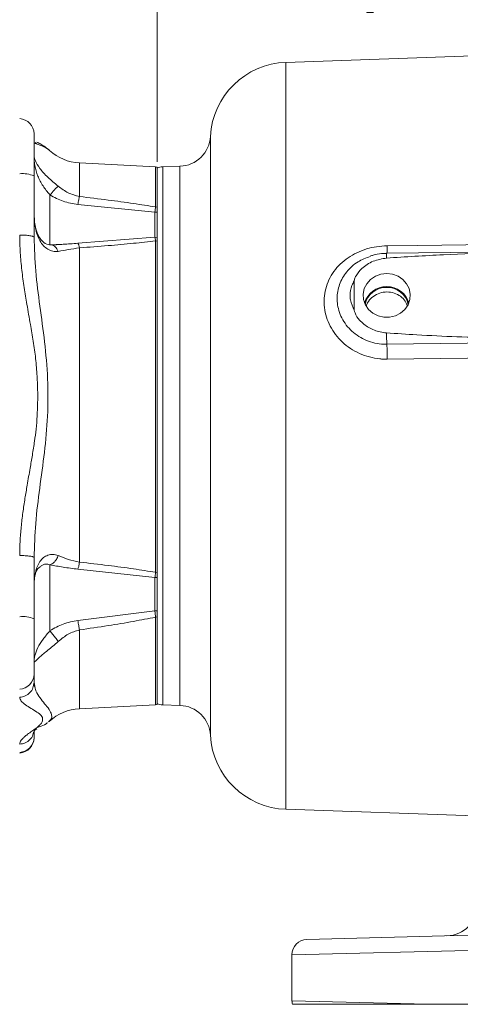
# Model space of a CAD drawing. Header units: inches. Extents: x 0.3 to 33.9, y 0.2 to 21.6.
# Tile 8 of 28: x 17.3 to 20.8, y 6 to 13.7. Entities that reach past the tile are written whole.
import ezdxf

# ---------------------------------------------------------------- set-up
doc = ezdxf.new("R2010")
doc.units = ezdxf.units.IN
doc.header["$MEASUREMENT"] = 0
doc.layers.add('SLD-0', color=7, linetype='Continuous', lineweight=15)
doc.styles.add('SLDTEXTSTYLE0', font='TXT', dxfattribs={"width": 0.75})
doc.dimstyles.new('SLDDIMSTYLE0', dxfattribs={"dimtxt": 0.25, "dimasz": 0.13, "dimexe": 0, "dimexo": 0.0625, "dimgap": 0.0625, "dimtad": 0, "dimtih": 1, "dimtoh": 1, "dimrnd": 1e-09, "dimzin": 12, "dimdsep": 46, "dimtxsty": 'SLDTEXTSTYLE0', "dimsah": 1, "dimcen": 0.09, "dimadec": 0, "dimazin": 3, "dimtfac": 1, "dimtofl": 0, "dimtmove": 0, "dimatfit": 3, "dimfxl": 1, "dimfrac": 2, "dimtolj": 1, "dimtzin": 12, "dimarcsym": 0})

# ---------------------------------------------------------------- blocks, each defined once
blk = doc.blocks.new('_D_6')
at = {"layer": 'SLD-0'}
for p, q in [((16.4125, 13.0587), (16.4125, 15.5199)), ((19.1126, 15.4317), (19.0618, 15.4317)), ((19.0618, 15.4317), (19.0618, 15.0349)), ((20.2555, 15.4317), (20.3063, 15.4317)), ((20.3063, 15.4317), (20.3063, 15.0349)), ((16.4125, 15.3949), (18.973, 15.3949)), ((22.9555, 15.3949), (20.3951, 15.3949)), ((19.0618, 15.0349), (19.1126, 15.0349)), ((20.3063, 15.0349), (20.2555, 15.0349))]:
    blk.add_line(p, q, dxfattribs=at)
for points in [[(16.4125, 15.3949), (16.5425, 15.3749), (16.5425, 15.4149)], [(22.9555, 15.3949), (22.8255, 15.4149), (22.8255, 15.3749)]]:
    blk.add_solid(points, dxfattribs=at)
at = {"layer": 'SLD-0', "char_height": 0.25, "attachment_point": 1, "style": 'SLDTEXTSTYLE0'}
for s, insert in [('6.54', (19.2592, 15.8048, -1.544)), ('166.19', (19.1761, 15.3571, -1.544))]:
    blk.add_mtext(s, dxfattribs=dict(at, insert=insert))
blk = doc.blocks.new('_D_8')
at = {"layer": 'SLD-0'}
for p, q in [((18.3875, 12.6207), (18.3875, 14.2865)), ((20.1001, 14.1983), (20.0493, 14.1983)), ((20.0493, 14.1983), (20.0493, 13.8014)), ((21.243, 14.1983), (21.2938, 14.1983)), ((21.2938, 14.1983), (21.2938, 13.8014)), ((18.3875, 14.1615), (19.9605, 14.1615)), ((22.9555, 14.1615), (21.3826, 14.1615)), ((20.0493, 13.8014), (20.1001, 13.8014)), ((21.2938, 13.8014), (21.243, 13.8014))]:
    blk.add_line(p, q, dxfattribs=at)
for points in [[(18.3875, 14.1615), (18.5175, 14.1415), (18.5175, 14.1815)], [(22.9555, 14.1615), (22.8255, 14.1815), (22.8255, 14.1415)]]:
    blk.add_solid(points, dxfattribs=at)
at = {"layer": 'SLD-0', "char_height": 0.25, "attachment_point": 1, "style": 'SLDTEXTSTYLE0'}
for s, insert in [('4.57', (20.2467, 14.5714, -1.544)), ('116.03', (20.1636, 14.1237, -1.544))]:
    blk.add_mtext(s, dxfattribs=dict(at, insert=insert))

msp = doc.modelspace()

# ---------------------------------------------------------------- linework, layer by layer
at = {"color": 7, "linetype": 'Continuous', "lineweight": 15}
for p, q in [((22.9555, 13.5316), (19.4069, 13.4077)), ((17.4263, 12.7721), (17.4181, 12.7693)), ((17.5343, 12.7117), (17.5319, 12.7136)), ((18.3757, 12.5796), (17.7727, 12.6112)), ((18.3875, 12.2618), (18.3875, 12.5778)), ((18.5685, 12.5854), (18.4314, 12.5806)), ((17.4125, 12.5088), (17.4125, 12.0242)), ((17.7601, 12.2834), (18.3694, 12.2224)), ((18.3757, 12.2634), (18.3875, 12.2618)), ((18.3875, 11.9947), (18.3875, 12.2618)), ((18.3694, 12.2223), (18.3694, 12.0233)), ((18.3694, 12.2223), (18.3875, 12.2214)), ((18.3694, 12.0232), (17.7601, 11.9759)), ((18.3694, 12.0233), (18.3875, 12.0215)), ((17.5917, 11.9644), (17.5506, 11.9625)), ((17.5991, 11.9654), (17.5865, 11.9648)), ((17.7727, 11.9393), (17.7727, 9.4516)), ((18.3757, 11.9944), (18.3757, 9.3712)), ((18.3875, 11.9931), (18.3757, 11.9944)), ((18.3875, 9.3721), (18.3875, 11.9931)), ((22.0039, 11.9193), (20.2067, 11.8966)), ((19.9487, 11.4458), (19.9487, 11.6793)), ((17.4125, 9.4876), (17.4125, 9.003)), ((17.5388, 8.9097), (17.5388, 9.431)), ((17.7601, 9.396), (18.3694, 9.3297)), ((18.3757, 9.3711), (18.3875, 9.3721)), ((18.3875, 9.0146), (18.3875, 9.3721)), ((18.3694, 9.3296), (18.3875, 9.3312)), ((18.3694, 9.3296), (18.3694, 9.0671)), ((18.3694, 9.0671), (17.7601, 8.9905)), ((18.3694, 9.0671), (18.3875, 9.0676)), ((18.3757, 9.0165), (18.3875, 9.0177)), ((18.3875, 8.3254), (18.3875, 9.0177)), ((17.4083, 8.4791), (17.4125, 8.5009)), ((17.4125, 8.5009), (17.4125, 8.5656)), ((17.4182, 8.4712), (17.4125, 8.5009)), ((17.4181, 8.4613), (17.4103, 8.4785)), ((17.7727, 8.292), (18.3757, 8.3236)), ((18.4314, 8.3226), (18.5685, 8.3178)), ((17.5263, 8.1879), (17.5316, 8.1932)), ((17.4125, 8.0645), (17.4125, 8.1105)), ((19.4069, 7.4955), (20.9041, 7.4432)), ((19.5724, 6.4647), (21.4032, 6.5126)), ((21.4032, 6.3926), (19.4555, 6.3447)), ((19.4555, 5.9785), (19.4555, 6.3447)), ((19.4555, 5.9785), (20.5321, 5.952)), ((21.4032, 5.952), (20.5321, 5.952))]:
    msp.add_line(p, q, dxfattribs=at)
at = {"color": 8, "linetype": 'Continuous', "lineweight": 15}
for p, q in [((19.4069, 13.4077), (19.4069, 10.4516)), ((18.8095, 12.8217), (18.8095, 8.0815)), ((17.7727, 12.6112), (17.7727, 12.3458)), ((18.3757, 12.5796), (18.3757, 12.2634)), ((18.4314, 12.5806), (18.4314, 10.4516)), ((18.5685, 10.4516), (18.5685, 12.5854)), ((17.5388, 11.9616), (17.5388, 12.3579)), ((18.4314, 10.4516), (18.4314, 8.3226)), ((18.5685, 8.3178), (18.5685, 10.4516)), ((19.4069, 10.4516), (19.4069, 7.4955)), ((18.3757, 9.0164), (18.3757, 8.3236)), ((17.7727, 8.9156), (17.7727, 8.292))]:
    msp.add_line(p, q, dxfattribs=at)
at = {"color": 7, "linetype": 'Continuous', "lineweight": 15, "flags": 128}
for points in [[(20.2097, 11.9558), (20.4496, 11.9589), (21.409, 11.9712), (22.9555, 11.9911)], [(20.2055, 11.7369), (20.1591, 11.7314), (20.1156, 11.7153), (20.0777, 11.6896), (20.0479, 11.6559), (20.028, 11.6164), (20.0192, 11.5735), (20.0221, 11.5299), (20.0366, 11.4883), (20.0617, 11.4514), (20.0958, 11.4215), (20.1368, 11.4005), (20.1821, 11.3896), (20.2289, 11.3896), (20.2743, 11.4005), (20.3153, 11.4215), (20.3494, 11.4514), (20.3745, 11.4883), (20.389, 11.5299), (20.3919, 11.5735), (20.3831, 11.6164), (20.3632, 11.6559), (20.3334, 11.6896), (20.2955, 11.7153), (20.252, 11.7314), (20.2055, 11.7369)], [(21.082, 11.1868), (20.8422, 11.1838), (20.2069, 11.1758)], [(21.0849, 11.0692), (20.8451, 11.0662), (20.2097, 11.0583)]]:
    msp.add_lwpolyline(points, dxfattribs=at)
at = {"color": 7, "linetype": 'Continuous', "lineweight": 15}
for centre, radius, start, end in [((19.4285, 12.7881), 0.62, 92, 176.88827), ((17.2925, 12.8424), 0.12, 360, 87), ((18.5598, 12.8353), 0.25, 272, 356.88827), ((17.7925, 12.9907), 0.38, 227.44568, 267), ((18.3725, 12.5197), 0.06, 75.52249, 87), ((18.4355, 12.4607), 0.12, 92, 113.57818), ((17.3256, 12.3116), 0.2154, 66.2086, 97.14843), ((20.2006, 11.4574), 0.1752, 88.39307, 165.64611), ((20.2006, 11.4583), 0.1681, 88.31103, 169.01059), ((20.2105, 11.4574), 0.1752, 14.35389, 91.60693), ((20.2105, 11.4583), 0.1681, 10.98941, 91.68897), ((22.703, 11.2918), 2.4988, 180.58459, 182.66137), ((17.4503, 11.0497), 2.7594, 0.17835, 2.6193), ((17.3256, 8.8059), 0.2154, 66.2086, 97.14843), ((17.2932, 8.5661), 0.1194, 272.70388, 359.73943), ((17.7925, 7.9125), 0.38, 93, 132.9446), ((18.3725, 8.3835), 0.06, 273, 284.47751), ((18.4355, 8.4425), 0.12, 246.42182, 268), ((18.5598, 8.0679), 0.25, 3.11173, 88), ((17.2932, 8.0651), 0.1194, 272.70388, 359.73943), ((17.2925, 8.0608), 0.12, 273, 0), ((19.4285, 8.1151), 0.62, 183.11173, 268), ((20.6755, 6.7436), 0.25, 271.5, 0), ((19.5755, 6.3447), 0.12, 91.5, 180), ((19.5755, 5.9785), 0.12, 180, 192.75741)]:
    msp.add_arc(centre, radius, start, end, dxfattribs=at)
at = {"color": 8, "linetype": 'Continuous', "lineweight": 15}
for centre, radius, start, end in [((19.8863, 11.9405), 0.3237, 352.15383, 2.71631), ((20.3717, 11.8673), 0.1676, 169.92772, 182.91147)]:
    msp.add_arc(centre, radius, start, end, dxfattribs=at)
at = {"color": 7, "linetype": 'Continuous', "lineweight": 15}
for points, knots in [([(17.4125, 12.8413), (17.4125, 12.8416), (17.4125, 12.8435), (17.4125, 12.833), (17.4125, 12.808), (17.4125, 12.7665), (17.4125, 12.7122), (17.4125, 12.6484), (17.4125, 12.5798), (17.4125, 12.532), (17.4125, 12.5088)], [0, 0, 0, 0, 0.030522, 0.166038, 0.307188, 0.451333, 0.595478, 0.736627, 0.872143, 1, 1, 1, 1]), ([(17.5296, 12.7154), (17.5204, 12.723), (17.4984, 12.7412), (17.4623, 12.764), (17.4449, 12.7715), (17.4358, 12.7754)], [0, 0, 0, 0, 0.249011, 0.603338, 1, 1, 1, 1]), ([(17.5388, 12.3579), (17.5387, 12.358), (17.538, 12.3589), (17.5191, 12.3814), (17.4798, 12.4309), (17.4383, 12.5108), (17.4154, 12.5959), (17.4135, 12.644), (17.4125, 12.6695)], [0, 0, 0, 0, 0.001071, 0.00884, 0.221406, 0.454856, 0.711388, 1, 1, 1, 1]), ([(17.4125, 12.6695), (17.4142, 12.6573), (17.4174, 12.6335), (17.4478, 12.5805), (17.4863, 12.5343), (17.5218, 12.4983), (17.5624, 12.4621), (17.5903, 12.4392), (17.6045, 12.4276)], [0, 0, 0, 0, 0.264292, 0.514646, 0.639427, 0.755184, 0.875411, 1, 1, 1, 1]), ([(17.6045, 12.4276), (17.5999, 12.4241), (17.5907, 12.4172), (17.5683, 12.3945), (17.55, 12.3717), (17.5388, 12.3579)], [0, 0, 0, 0, 0.280676, 0.561225, 1, 1, 1, 1]), ([(17.6045, 12.4276), (17.6299, 12.408), (17.6798, 12.3697), (17.7421, 12.3537), (17.7727, 12.3458)], [0, 0, 0, 0, 0.509707, 1, 1, 1, 1]), ([(17.5388, 12.3579), (17.573, 12.3396), (17.6423, 12.3025), (17.7204, 12.2898), (17.7601, 12.2834)], [0, 0, 0, 0, 0.492474, 1, 1, 1, 1]), ([(17.7727, 12.3458), (17.8484, 12.3366), (17.9914, 12.3192), (18.1926, 12.2921), (18.3174, 12.2725), (18.3757, 12.2634)], [0, 0, 0, 0, 0.375028, 0.708296, 1, 1, 1, 1]), ([(18.3694, 12.2224), (18.3705, 12.2304), (18.3726, 12.2465), (18.3746, 12.2577), (18.3757, 12.2634)], [0, 0, 0, 0, 0.498106, 1, 1, 1, 1]), ([(18.3875, 12.2213), (18.3875, 12.2232), (18.3875, 12.2261), (18.3875, 12.2297), (18.3875, 12.2333), (18.3875, 12.2375), (18.3875, 12.2422), (18.3875, 12.2466), (18.3875, 12.2507), (18.3875, 12.254), (18.3875, 12.2565), (18.3875, 12.2589), (18.3875, 12.2606), (18.3875, 12.2618)], [0, 0, 0, 0, 0.116189, 0.1744, 0.232388, 0.350011, 0.456674, 0.563337, 0.671107, 0.780339, 0.835052, 0.88958, 1, 1, 1, 1]), ([(17.5506, 11.9625), (17.534, 11.9643), (17.4999, 11.9681), (17.4512, 12.0192), (17.418, 12.1037), (17.4144, 12.1761), (17.4125, 12.2143)], [0, 0, 0, 0, 0.221601, 0.455045, 0.712647, 1, 1, 1, 1]), ([(17.6045, 11.9118), (17.5903, 11.9111), (17.5624, 11.9097), (17.5217, 11.9263), (17.4862, 11.9552), (17.4477, 12.0088), (17.4174, 12.0974), (17.4142, 12.1746), (17.4125, 12.2143)], [0, 0, 0, 0, 0.124655, 0.244915, 0.360851, 0.485732, 0.736129, 1, 1, 1, 1]), ([(17.2988, 9.5043), (17.2995, 9.5419), (17.3008, 9.6172), (17.3102, 9.7303), (17.3236, 9.8436), (17.3401, 9.9541), (17.3598, 10.0713), (17.3798, 10.1851), (17.3998, 10.3014), (17.4165, 10.4043), (17.4296, 10.5076), (17.4378, 10.6086), (17.442, 10.7134), (17.4418, 10.8183), (17.437, 10.9352), (17.4261, 11.0626), (17.4074, 11.1994), (17.3824, 11.3419), (17.3573, 11.4832), (17.3336, 11.626), (17.3152, 11.7624), (17.3017, 11.9012), (17.2998, 11.9943), (17.2988, 12.0408)], [0, 0, 0, 0, 0.044121, 0.088391, 0.133264, 0.178143, 0.219565, 0.272967, 0.313821, 0.358278, 0.395356, 0.436113, 0.477345, 0.518447, 0.559227, 0.614603, 0.668261, 0.721146, 0.784062, 0.836547, 0.890812, 0.945373, 1, 1, 1, 1]), ([(17.4125, 12.0242), (17.4157, 11.9349), (17.4221, 11.7529), (17.4587, 11.4772), (17.4984, 11.1938), (17.5244, 10.9032), (17.5239, 10.6102), (17.4961, 10.3211), (17.4575, 10.0391), (17.4217, 9.7619), (17.4156, 9.5779), (17.4125, 9.4876)], [0, 0, 0, 0, 0.107097, 0.2183143, 0.3311305, 0.4464058, 0.5626967, 0.6745834, 0.7857598, 0.8949638, 1, 1, 1, 1]), ([(18.3757, 11.9944), (18.3746, 12.0008), (18.3726, 12.0134), (18.3705, 12.02), (18.3694, 12.0232)], [0, 0, 0, 0, 0.501901, 1, 1, 1, 1]), ([(18.3875, 11.9931), (18.3875, 11.9946), (18.3875, 11.9968), (18.3875, 11.9997), (18.3875, 12.0024), (18.3875, 12.0056), (18.3875, 12.009), (18.3875, 12.012), (18.3875, 12.0148), (18.3875, 12.0169), (18.3875, 12.0184), (18.3875, 12.0199), (18.3875, 12.0208), (18.3875, 12.0214)], [0, 0, 0, 0, 0.116144, 0.174332, 0.232299, 0.349876, 0.456561, 0.563246, 0.671039, 0.780294, 0.835018, 0.889558, 1, 1, 1, 1]), ([(17.5388, 11.9625), (17.5459, 11.9624), (17.56, 11.9622), (17.5844, 11.9476), (17.5969, 11.9254), (17.6045, 11.9118)], [0, 0, 0, 0, 0.280676, 0.561225, 1, 1, 1, 1]), ([(17.7727, 11.9393), (17.742, 11.9348), (17.6797, 11.9256), (17.6298, 11.9165), (17.6045, 11.9118)], [0, 0, 0, 0, 0.492138, 1, 1, 1, 1]), ([(18.3757, 11.9944), (18.3174, 11.9879), (18.1925, 11.9739), (17.9913, 11.9559), (17.8483, 11.945), (17.7727, 11.9393)], [0, 0, 0, 0, 0.291847, 0.625114, 1, 1, 1, 1]), ([(20.2097, 11.0583), (20.1999, 11.0583), (20.1802, 11.0584), (20.133, 11.0619), (20.0681, 11.0737), (19.9897, 11.1016), (19.9166, 11.1419), (19.8527, 11.1925), (19.7984, 11.2526), (19.7562, 11.319), (19.7264, 11.3912), (19.7103, 11.4657), (19.7083, 11.542), (19.7204, 11.6164), (19.7467, 11.6881), (19.7858, 11.7537), (19.8372, 11.8125), (19.8983, 11.8622), (19.9684, 11.9026), (20.0446, 11.932), (20.126, 11.9513), (20.1816, 11.9543), (20.2097, 11.9558)], [0, 0, 0, 0, 0.0191636, 0.0383909, 0.0921782, 0.1474506, 0.2008183, 0.2556938, 0.3079923, 0.3618137, 0.4133907, 0.4665477, 0.5182761, 0.5716492, 0.6239142, 0.6778033, 0.7303654, 0.7844485, 0.8373932, 0.8917939, 0.9451748, 1, 1, 1, 1]), ([(20.2043, 11.8587), (20.1681, 11.8525), (20.0961, 11.8401), (20.013, 11.7856), (19.9694, 11.7315), (19.9517, 11.697), (19.9494, 11.6834), (19.9487, 11.6793)], [0, 0, 0, 0, 0.322606, 0.642639, 0.869131, 0.960935, 1, 1, 1, 1]), ([(20.2067, 11.8954), (20.1925, 11.8952), (20.1563, 11.8947), (20.1114, 11.8869), (20.0825, 11.8762), (20.0744, 11.8732)], [0, 0, 0, 0, 0.314302, 0.806213, 1, 1, 1, 1]), ([(22.3053, 11.923), (22.2253, 11.922), (21.9854, 11.9192), (21.5854, 11.9126), (21.1152, 11.9011), (20.6546, 11.8868), (20.3544, 11.8681), (20.2043, 11.8587)], [0, 0, 0, 0, 0.114153, 0.342459, 0.570778, 0.785343, 1, 1, 1, 1]), ([(19.9487, 11.6793), (19.9422, 11.6669), (19.9229, 11.6302), (19.914, 11.5774), (19.9186, 11.5099), (19.9361, 11.4725), (19.9487, 11.4458)], [0, 0, 0, 0, 0.169371, 0.500138, 0.642092, 1, 1, 1, 1]), ([(20.368, 11.4838), (20.3612, 11.4989), (20.3468, 11.5305), (20.3046, 11.566), (20.2515, 11.5881), (20.1928, 11.5924), (20.1354, 11.5789), (20.087, 11.5486), (20.0548, 11.5133), (20.0471, 11.4873), (20.0445, 11.4787)], [0, 0, 0, 0, 0.123653, 0.258367, 0.393563, 0.528756, 0.66359, 0.798199, 0.932889, 1, 1, 1, 1]), ([(19.9487, 11.4458), (19.9505, 11.4385), (19.9573, 11.4098), (19.9945, 11.3594), (20.0616, 11.3048), (20.1388, 11.2744), (20.1877, 11.2684), (20.2043, 11.2663)], [0, 0, 0, 0, 0.070467, 0.277117, 0.56329, 0.852377, 1, 1, 1, 1]), ([(20.2043, 11.2663), (20.2841, 11.2609), (20.5758, 11.2409), (20.8682, 11.232), (21.0805, 11.2255)], [0, 0, 0, 0, 0.273569, 1, 1, 1, 1]), ([(17.4125, 9.2592), (17.4142, 9.2968), (17.4174, 9.37), (17.4478, 9.4466), (17.4863, 9.4888), (17.5218, 9.5084), (17.5624, 9.5153), (17.5903, 9.5073), (17.6045, 9.5032)], [0, 0, 0, 0, 0.26429, 0.514644, 0.639426, 0.755183, 0.87541, 1, 1, 1, 1]), ([(17.6045, 9.5032), (17.5999, 9.493), (17.5907, 9.4727), (17.5683, 9.4441), (17.55, 9.4359), (17.5388, 9.431)], [0, 0, 0, 0, 0.280676, 0.561225, 1, 1, 1, 1]), ([(17.5388, 9.431), (17.573, 9.4243), (17.6423, 9.4107), (17.7204, 9.4009), (17.7601, 9.396)], [0, 0, 0, 0, 0.492475, 1, 1, 1, 1]), ([(17.6045, 9.5032), (17.6299, 9.4929), (17.6798, 9.4725), (17.7421, 9.4585), (17.7727, 9.4516)], [0, 0, 0, 0, 0.509707, 1, 1, 1, 1]), ([(17.7727, 9.4516), (17.8484, 9.443), (17.9914, 9.4268), (18.1926, 9.4005), (18.3174, 9.3805), (18.3757, 9.3712)], [0, 0, 0, 0, 0.375028, 0.708296, 1, 1, 1, 1]), ([(17.4659, 9.4176), (17.4577, 9.4125), (17.4332, 9.3973), (17.4161, 9.3427), (17.4138, 9.2881), (17.4125, 9.2592)], [0, 0, 0, 0, 0.1916748, 0.5720554, 1, 1, 1, 1]), ([(18.3694, 9.3297), (18.3705, 9.3353), (18.3726, 9.3467), (18.3746, 9.363), (18.3757, 9.3711)], [0, 0, 0, 0, 0.498106, 1, 1, 1, 1]), ([(18.3875, 9.3312), (18.3875, 9.3325), (18.3875, 9.3343), (18.3875, 9.3369), (18.3875, 9.3397), (18.3875, 9.3431), (18.3875, 9.3475), (18.3875, 9.3519), (18.3875, 9.3566), (18.3875, 9.3607), (18.3875, 9.3641), (18.3875, 9.3676), (18.3875, 9.3703), (18.3875, 9.3721)], [0, 0, 0, 0, 0.116202, 0.174419, 0.232413, 0.350048, 0.456705, 0.563363, 0.671126, 0.780351, 0.83506, 0.889585, 1, 1, 1, 1]), ([(18.3757, 9.0165), (18.3746, 9.0241), (18.3726, 9.0393), (18.3705, 9.0578), (18.3694, 9.0671)], [0, 0, 0, 0, 0.501901, 1, 1, 1, 1]), ([(18.3875, 9.0177), (18.3875, 9.0194), (18.3875, 9.0219), (18.3875, 9.0254), (18.3875, 9.029), (18.3875, 9.0334), (18.3875, 9.0389), (18.3875, 9.0443), (18.3875, 9.0499), (18.3875, 9.0547), (18.3875, 9.0586), (18.3875, 9.0626), (18.3875, 9.0656), (18.3875, 9.0676)], [0, 0, 0, 0, 0.1161567, 0.1743518, 0.2323238, 0.3499136, 0.4565927, 0.563272, 0.6710579, 0.7803057, 0.8350263, 0.8895628, 1, 1, 1, 1]), ([(17.4125, 8.5656), (17.4125, 8.5701), (17.4125, 8.5794), (17.4125, 8.6108), (17.4125, 8.6558), (17.4125, 8.7143), (17.4125, 8.7827), (17.4125, 8.8564), (17.4125, 8.9309), (17.4125, 8.9795), (17.4125, 9.003)], [0, 0, 0, 0, 0.116516, 0.240011, 0.368641, 0.5, 0.631359, 0.759989, 0.883484, 1, 1, 1, 1]), ([(17.7601, 8.9905), (17.7203, 8.983), (17.6422, 8.9682), (17.5728, 8.9289), (17.5388, 8.9097)], [0, 0, 0, 0, 0.509364, 1, 1, 1, 1]), ([(18.3757, 9.0164), (18.3174, 9.0051), (18.1925, 8.9809), (17.9913, 8.9477), (17.8483, 8.9267), (17.7727, 8.9156)], [0, 0, 0, 0, 0.291847, 0.625114, 1, 1, 1, 1]), ([(17.4125, 8.659), (17.4135, 8.6752), (17.4154, 8.706), (17.4383, 8.7714), (17.4806, 8.8394), (17.5198, 8.8867), (17.5388, 8.9097)], [0, 0, 0, 0, 0.288376, 0.545661, 0.779727, 1, 1, 1, 1]), ([(17.5388, 8.9097), (17.5459, 8.9004), (17.56, 8.8819), (17.5844, 8.8499), (17.5969, 8.8333), (17.6045, 8.8232)], [0, 0, 0, 0, 0.280676, 0.561225, 1, 1, 1, 1]), ([(17.6045, 8.8232), (17.6298, 8.8446), (17.6797, 8.8868), (17.742, 8.9061), (17.7727, 8.9156)], [0, 0, 0, 0, 0.507862, 1, 1, 1, 1]), ([(17.6045, 8.8232), (17.5903, 8.8109), (17.5624, 8.7868), (17.5217, 8.7541), (17.4862, 8.7251), (17.4477, 8.6924), (17.4174, 8.6629), (17.4142, 8.6603), (17.4125, 8.659)], [0, 0, 0, 0, 0.124655, 0.244915, 0.360851, 0.485732, 0.736129, 1, 1, 1, 1]), ([(17.2988, 8.0105), (17.2995, 8.0157), (17.3008, 8.0261), (17.3106, 8.0423), (17.3224, 8.0557), (17.3339, 8.0666), (17.3434, 8.0748), (17.3552, 8.0842), (17.367, 8.0931), (17.3767, 8.1001), (17.3822, 8.1041), (17.3851, 8.1061), (17.3866, 8.1072), (17.3874, 8.1077), (17.3878, 8.108), (17.388, 8.1081), (17.3881, 8.1082), (17.3881, 8.1082), (17.3881, 8.1082), (17.3882, 8.1082), (17.3882, 8.1083), (17.3882, 8.1083), (17.3882, 8.1083), (17.3882, 8.1083), (17.3882, 8.1083), (17.3979, 8.1151), (17.4169, 8.1284), (17.4446, 8.1483), (17.4645, 8.1678), (17.4772, 8.1872), (17.4829, 8.2104), (17.4745, 8.2369), (17.4363, 8.2658), (17.3878, 8.294), (17.3425, 8.3224), (17.3067, 8.3515), (17.3015, 8.372), (17.2988, 8.3822)], [0, 0, 0, 0, 0.041065, 0.082543, 0.125027, 0.144654, 0.165532, 0.187666, 0.215922, 0.23235, 0.24114, 0.245679, 0.247984, 0.249146, 0.249729, 0.250021, 0.250167, 0.25024, 0.250277, 0.250295, 0.250304, 0.250309, 0.250311, 0.250312, 0.250313, 0.250313, 0.302007, 0.350548, 0.400984, 0.451124, 0.500452, 0.584043, 0.666292, 0.750032, 0.834677, 0.917424, 1, 1, 1, 1]), ([(17.4103, 8.1068), (17.4114, 8.112), (17.413, 8.1196), (17.4287, 8.1284), (17.4338, 8.1312)], [0, 0, 0, 0, 0.680599, 1, 1, 1, 1]), ([(17.4374, 8.1421), (17.4472, 8.146), (17.4694, 8.1551), (17.5072, 8.1687), (17.5178, 8.1794), (17.5182, 8.1798)], [0, 0, 0, 0, 0.429529, 0.981598, 1, 1, 1, 1]), ([(20.5321, 5.952), (20.4622, 5.952), (20.3274, 5.952), (20.1463, 5.952), (19.9852, 5.952), (19.8425, 5.952), (19.7205, 5.952), (19.6199, 5.952), (19.534, 5.952), (19.4715, 5.952), (19.4628, 5.952), (19.4585, 5.952)], [0, 0, 0, 0, 0.110367, 0.212962, 0.315885, 0.418482, 0.52113, 0.624104, 0.726755, 0.863377, 1, 1, 1, 1])]:
    msp.add_open_spline(points, degree=3, knots=knots, dxfattribs=at)
at = {"color": 8, "linetype": 'Continuous', "lineweight": 15}
for points, knots in [([(17.4208, 12.7687), (17.4218, 12.768), (17.4262, 12.7648), (17.4546, 12.7553), (17.4927, 12.7378), (17.5256, 12.7228), (17.5337, 12.7113), (17.5348, 12.7097)], [0, 0, 0, 0, 0.08214, 0.36777, 0.663154, 0.953665, 1, 1, 1, 1]), ([(17.7601, 11.9759), (17.72, 11.9727), (17.6636, 11.9683), (17.6136, 11.9661), (17.5991, 11.9654)], [0, 0, 0, 0, 0.711277, 1, 1, 1, 1]), ([(20.2069, 11.1758), (20.2042, 11.1758), (20.1785, 11.1756), (20.129, 11.1802), (20.0617, 11.1983), (19.9984, 11.2278), (19.9424, 11.2668), (19.8942, 11.3149), (19.8566, 11.3688), (19.8298, 11.4278), (19.8156, 11.4847), (19.8099, 11.5601), (19.8262, 11.6523), (19.8846, 11.7531), (19.9692, 11.8321), (20.0415, 11.859), (20.0749, 11.8713)], [0, 0, 0, 0, 0.00745, 0.071058, 0.1367, 0.199883, 0.265068, 0.327714, 0.392369, 0.45268, 0.514885, 0.563196, 0.675604, 0.78669, 0.901545, 1, 1, 1, 1]), ([(17.5388, 9.431), (17.5387, 9.431), (17.538, 9.4313), (17.5191, 9.4369), (17.4891, 9.4388), (17.4716, 9.4229), (17.4659, 9.4176)], [0, 0, 0, 0, 0.0033553, 0.0272834, 0.6800191, 1, 1, 1, 1]), ([(17.2988, 8.3822), (17.3139, 8.3846), (17.3442, 8.3895), (17.3811, 8.4174), (17.4042, 8.4491), (17.4073, 8.4715), (17.4083, 8.4791)], [0, 0, 0, 0, 0.285312, 0.570623, 0.855935, 1, 1, 1, 1]), ([(17.5316, 8.1932), (17.5383, 8.1986), (17.5572, 8.214), (17.5538, 8.2503), (17.5258, 8.2968), (17.4865, 8.3417), (17.4499, 8.3917), (17.4236, 8.4348), (17.4195, 8.4627), (17.4182, 8.4712)], [0, 0, 0, 0, 0.109907, 0.31451, 0.471774, 0.628265, 0.780118, 0.933212, 1, 1, 1, 1]), ([(17.2988, 8.0105), (17.3139, 8.013), (17.3442, 8.0179), (17.3811, 8.0458), (17.4041, 8.0772), (17.4072, 8.0995), (17.4082, 8.1069)], [0, 0, 0, 0, 0.286344, 0.572687, 0.859031, 1, 1, 1, 1])]:
    msp.add_open_spline(points, degree=3, knots=knots, dxfattribs=at)
at = {"color": 7, "linetype": 'Continuous', "lineweight": 15}
for points in [[(17.7727, 12.3458), (17.7706, 12.3378), (17.7664, 12.322), (17.7622, 12.2962), (17.7601, 12.2834)], [(17.2988, 12.0408), (17.3139, 12.0405), (17.3441, 12.0398), (17.3815, 12.0359), (17.4075, 12.0305), (17.4109, 12.0263), (17.4125, 12.0242)], [(17.7601, 11.9759), (17.7622, 11.9732), (17.7664, 11.9677), (17.7706, 11.9488), (17.7727, 11.9393)], [(17.2988, 9.5043), (17.3139, 9.5039), (17.3441, 9.5032), (17.3815, 9.4994), (17.4075, 9.494), (17.4109, 9.4898), (17.4125, 9.4876)], [(17.7727, 9.4516), (17.7706, 9.4396), (17.7664, 9.4154), (17.7622, 9.4025), (17.7601, 9.396)], [(17.7727, 8.9156), (17.7706, 8.9265), (17.7664, 8.9482), (17.7622, 8.9764), (17.7601, 8.9905)]]:
    msp.add_open_spline(points, degree=3, dxfattribs=at)

# ---------------------------------------------------------------- dimensions: what is measured, and where the dimension line sits
at = {"layer": 'SLD-0'}
for base, p2, picture, middle in [((16.4125, 15.3949), (16.4125, 13.0087), '_D_6', (19.684, 15.3949)), ((18.3875, 14.1615), (18.3875, 12.5707), '_D_8', (20.6715, 14.1615))]:
    dim = msp.add_linear_dim(base=base, p1=(22.9555, 17.4229), p2=p2, dimstyle='SLDDIMSTYLE0', dxfattribs=at)
    dim.commit()
    dim.dimension.update_dxf_attribs({"geometry": picture, "text_midpoint": middle, "dimtype": 160})

doc.saveas('drawing.dxf')
